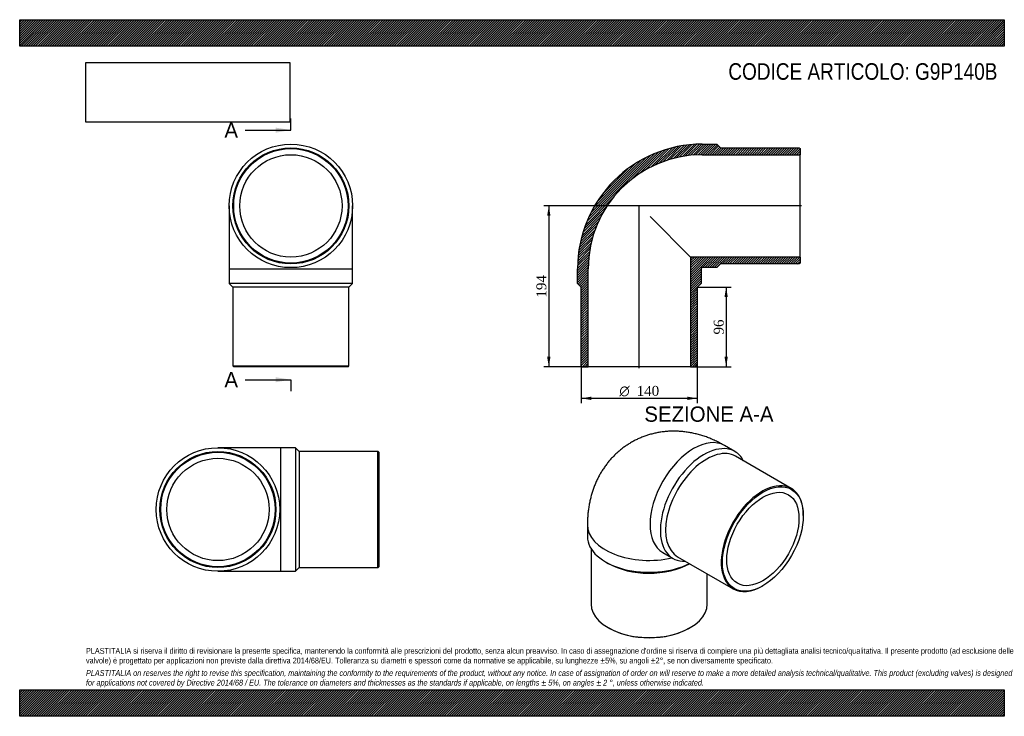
# Model space of a CAD drawing. Header units: millimetres. Extents: x 0 to 1188, y 0 to 840.
import ezdxf
from ezdxf.enums import TextEntityAlignment as Align
from ezdxf.lldxf.tags import DXFTag

# ---------------------------------------------------------------- set-up
doc = ezdxf.new("R2010")
doc.units = ezdxf.units.MM
doc.header["$LTSCALE"] = 4
for name, color, linetype in [('Default', 7, 'Continuous'), ('DV4_Default', 7, 'Continuous'), ('G9P140B', 7, 'Continuous')]:
    doc.layers.add(name, color=color, linetype=linetype)
doc.styles.add('SEACAD_Solid_Edge_ANSI', font='seans.ttf')
doc.styles.add('SEACAD_Solid_Edge_ANSI1_Symbols', font='semeca1.ttf')
doc.styles.add('SEACAD_Times_New_Roman', font='times.ttf')
tags = doc.linetypes.add('CENTER2', pattern=[28.575, 19.05, -3.175, 3.175, -3.175]).pattern_tags.tags
tags[10:11] = [DXFTag(74, 4), DXFTag(75, 0), DXFTag(340, '0'), DXFTag(46, 0.0), DXFTag(50, 0.0), DXFTag(44, 0.0), DXFTag(45, 0.0)]
tags[8:9] = [DXFTag(74, 4), DXFTag(75, 0), DXFTag(340, '0'), DXFTag(46, 0.0), DXFTag(50, 0.0), DXFTag(44, 0.0), DXFTag(45, 0.0)]
tags[6:7] = [DXFTag(74, 4), DXFTag(75, 0), DXFTag(340, '0'), DXFTag(46, 0.0), DXFTag(50, 0.0), DXFTag(44, 0.0), DXFTag(45, 0.0)]
tags[4:5] = [DXFTag(74, 4), DXFTag(75, 0), DXFTag(340, '0'), DXFTag(46, 0.0), DXFTag(50, 0.0), DXFTag(44, 0.0), DXFTag(45, 0.0)]
doc.dimstyles.new('ANSImm', dxfattribs={"dimtxt": 12, "dimasz": 12, "dimexe": 6, "dimexo": 0, "dimgap": 3, "dimtad": 1, "dimdsep": 46, "dimtxsty": 'SEACAD_Times_New_Roman', "dimblk1": '_SE_FILLED', "dimblk2": '_SE_FILLED', "dimsah": 1, "dimcen": 6, "dimazin": 0, "dimtfac": 0.85, "dimtdec": 3, "dimtofl": 0, "dimtmove": 0, "dimatfit": 3, "dimfxl": 1, "dimarcsym": 0})
picture_1 = doc.add_image_def('image1.jpg', size_in_pixel=(4302, 1260))

# ---------------------------------------------------------------- blocks, each defined once
blk = doc.blocks.new('SE')
at = {"layer": 'G9P140B', "color": 7, "linetype": 'Continuous'}
for p, q in [((252.7, 615.5), (252.7, 539.5)), ((401.7, 539.5), (401.7, 615.5)), ((252.7, 539.5), (401.7, 539.5)), ((252.7, 539.5), (252.7, 522)), ((401.7, 522), (401.7, 539.5)), ((401.7, 522), (252.7, 522)), ((252.7, 522), (257.2, 517.5)), ((397.2, 517.5), (257.2, 517.5)), ((257.2, 517.5), (257.2, 422.5)), ((397.2, 517.5), (401.7, 522)), ((397.2, 422.5), (397.2, 517.5)), ((257.2, 422.5), (397.2, 422.5)), ((257.2, 422.5), (258.2, 421.5)), ((396.2, 421.5), (258.2, 421.5)), ((396.2, 421.5), (397.2, 422.5))]:
    blk.add_line(p, q, dxfattribs=at)
for radius in [74.5, 70, 69, 61.7]:
    blk.add_circle((327.2, 615.5), radius, dxfattribs=at)
blk = doc.blocks.new('SE1')
at = {"layer": 'G9P140B', "color": 7, "linetype": 'Continuous'}
for p, q in [((862.9, 319.4), (850.5, 326.5)), ((931, 274.8), (863.8, 313.6)), ((945.5, 242), (945.5, 242.8)), ((685, 231), (685, 216.7)), ((689.5, 202), (689.5, 135.4)), ((776, 197.5), (788.4, 190.3)), ((793.8, 192.4), (861, 153.6)), ((706.8, 186.3), (710, 184.4)), ((829.5, 135.4), (829.5, 171.8)), ((896, 157.1), (896.7, 157.5)), ((710, 106.9), (710.7, 106.4)), ((808.3, 106.4), (809, 106.9))]:
    blk.add_line(p, q, dxfattribs=at)
for centre, major_axis, start_param, end_param in [((813.2, 262), (-37.2, -64.5), 3.141593, 6.283185), ((825.6, 254.8), (37.2, 64.5), 0, 3.490937), ((828.8, 253), (35, 60.6), 0, 3.141593), ((825.6, 254.8), (37.2, 64.5), 5.933841, 6.283185), ((896, 214.2), (-35, -60.6), 2.356194, 6.283185), ((759.5, 231), (-74.5, 0), 0, 1.951129), ((759.5, 216.7), (74.5, 0), 3.141593, 5.423962), ((759.5, 213), (70, 0), 3.926991, 5.483573), ((896, 214.2), (-35, -60.6), 0, 0.785398), ((759.5, 135.4), (-70, 0), 0, 3.141593), ((759.5, 134.6), (69, 0), 3.926991, 5.497787)]:
    blk.add_ellipse(centre, major_axis=major_axis, ratio=0.57735, start_param=start_param, end_param=end_param, dxfattribs=at)
for major_axis in [(34.5, 59.8), (30.8, 53.4)]:
    blk.add_ellipse((896.7, 213.8), major_axis=major_axis, ratio=0.57735, dxfattribs=at)
blk.add_open_spline([(850.5, 326.5), (849.3, 327.2), (846.6, 328.7), (841.9, 331.1), (836.6, 333.6), (831.2, 335.8), (825.8, 337.8), (820.3, 339.4), (814.9, 340.8), (809.5, 342), (804.1, 342.8), (798.7, 343.4), (793.4, 343.8), (788.1, 343.9), (782.8, 343.7), (777.6, 343.2), (772.5, 342.5), (767.5, 341.6), (762.5, 340.4), (757.7, 339), (752.9, 337.4), (748.2, 335.5), (743.7, 333.4), (739.3, 331.1), (735, 328.5), (730.9, 325.8), (726.9, 322.9), (723.1, 319.8), (719.4, 316.5), (715.9, 313), (712.5, 309.4), (709.4, 305.6), (706.4, 301.6), (703.6, 297.5), (700.9, 293.2), (698.5, 288.8), (696.2, 284.3), (694.2, 279.6), (692.3, 274.8), (690.7, 269.9), (689.2, 264.8), (688, 259.7), (686.9, 254.4), (686.1, 249), (685.5, 243.5), (685.1, 237.9), (685, 233.6), (685, 231.5), (685, 231)], degree=3, knots=[0, 0, 0, 0, 0.016011, 0.041028, 0.065965, 0.090681, 0.11514, 0.139319, 0.163203, 0.18679, 0.210083, 0.233094, 0.255836, 0.278327, 0.300586, 0.322631, 0.344483, 0.366159, 0.387678, 0.409058, 0.430316, 0.451468, 0.472531, 0.493521, 0.514453, 0.535342, 0.5562, 0.577043, 0.597888, 0.618751, 0.639651, 0.660604, 0.681631, 0.70275, 0.723983, 0.745351, 0.766876, 0.788579, 0.810484, 0.832612, 0.854982, 0.877611, 0.900512, 0.923692, 0.94715, 0.970879, 0.994235, 1, 1, 1, 1], dxfattribs=at)
blk = doc.blocks.new('SE2')
at = {"layer": 'G9P140B', "color": 7, "linetype": 'Continuous'}
for p, q in [((315.2, 323.9), (239.2, 323.9)), ((315.2, 174.9), (315.2, 323.9)), ((332.7, 323.9), (315.2, 323.9)), ((332.7, 323.9), (332.7, 174.9)), ((337.2, 319.4), (332.7, 323.9)), ((337.2, 319.4), (337.2, 179.4)), ((432.2, 319.4), (337.2, 319.4)), ((432.2, 179.4), (432.2, 319.4)), ((433.2, 318.4), (432.2, 319.4)), ((433.2, 318.4), (433.2, 180.4)), ((332.7, 174.9), (337.2, 179.4)), ((337.2, 179.4), (432.2, 179.4)), ((432.2, 179.4), (433.2, 180.4)), ((239.2, 174.9), (315.2, 174.9)), ((315.2, 174.9), (332.7, 174.9))]:
    blk.add_line(p, q, dxfattribs=at)
for radius in [74.5, 70, 69, 61.7]:
    blk.add_circle((239.2, 249.4), radius, dxfattribs=at)
blk = doc.blocks.new('SE4')
at = {"color": 7, "linetype": 'Continuous', "style": 'SEACAD_Solid_Edge_ANSI'}
blk.add_text('A', height=18.4, dxfattribs=at).set_placement((247, 716.1), align=Align.TOP_LEFT)
blk = doc.blocks.new('SE5')
at = {"color": 7, "linetype": 'Continuous', "style": 'SEACAD_Solid_Edge_ANSI'}
blk.add_text('A', height=18.4, dxfattribs=at).set_placement((247, 415.1), align=Align.TOP_LEFT)
blk = doc.blocks.new('SEANNOT_GROUP')
at = {"linetype": 'Continuous'}
blk.add_hatch(color=7, dxfattribs=at).paths.add_polyline_path([(308.8, 703.8), (327.2, 706.9), (308.8, 709.9)])
at = {"color": 7, "linetype": 'Continuous'}
blk.add_lwpolyline([(272, 706.9), (327.2, 706.9)], dxfattribs=at)
blk = doc.blocks.new('SEANNOT_GROUP1')
at = {"linetype": 'Continuous'}
blk.add_hatch(color=7, dxfattribs=at).paths.add_polyline_path([(308.8, 402.8), (327.2, 405.9), (308.8, 408.9)])
at = {"color": 7, "linetype": 'Continuous'}
blk.add_lwpolyline([(272, 405.9), (327.2, 405.9)], dxfattribs=at)
blk = doc.blocks.new('SE3')
at = {"layer": 'Default', "color": 7, "linetype": 'CENTER2'}
for p, q in [((327.2, 706.9), (327.2, 720.7)), ((327.2, 405.9), (327.2, 392.1))]:
    blk.add_line(p, q, dxfattribs=at)
at = {"layer": 'Default', "color": 7, "linetype": 'CENTER2', "const_width": 0.0001}
blk.add_lwpolyline([(327.2, 706.9), (327.2, 405.9)], dxfattribs=at)
at = {"layer": 'Default'}
for name in ['SE4', 'SEANNOT_GROUP', 'SE5', 'SEANNOT_GROUP1']:
    blk.add_blockref(name, (0, 0), dxfattribs=at)
blk = doc.blocks.new('SE6')
at = {"layer": 'G9P140B', "linetype": 'Continuous'}
h = blk.add_hatch(dxfattribs=at)
h.set_pattern_fill('LINE', scale=0.629921, angle=45, style=0)
edge = h.paths.add_edge_path()
edge.add_line((940.6, 685.5), (845.6, 685.5))
edge.add_line((845.6, 685.5), (841.1, 690))
edge.add_line((841.1, 690), (823.6, 690))
edge.add_arc((823.6, 539.5), 150.5, 90, 180)
edge.add_line((673.1, 539.5), (673.1, 522))
edge.add_line((673.1, 522), (677.6, 517.5))
edge.add_line((677.6, 517.5), (677.6, 422.5))
edge.add_line((677.6, 422.5), (678.6, 421.5))
edge.add_line((678.6, 421.5), (685.9, 421.5))
edge.add_line((685.9, 421.5), (685.9, 539.5))
edge.add_arc((823.6, 539.5), 137.7, 90, 180, ccw=False)
edge.add_line((823.6, 677.2), (941.6, 677.2))
edge.add_line((941.6, 677.2), (941.6, 684.5))
edge.add_line((941.6, 684.5), (940.6, 685.5))
h = blk.add_hatch(dxfattribs=at)
h.set_pattern_fill('LINE', scale=0.629921, angle=45, style=0)
edge = h.paths.add_edge_path()
edge.add_line((941.6, 546.5), (941.6, 553.8))
edge.add_line((941.6, 553.8), (809.3, 553.8))
edge.add_line((809.3, 553.8), (809.3, 421.5))
edge.add_line((809.3, 421.5), (816.6, 421.5))
edge.add_line((816.6, 421.5), (817.6, 422.5))
edge.add_line((817.6, 422.5), (817.6, 517.5))
edge.add_line((817.6, 517.5), (822.1, 522))
edge.add_line((822.1, 522), (822.1, 539.5))
edge.add_arc((823.6, 539.5), 1.5, 90, 180, ccw=False)
edge.add_line((823.6, 541), (841.1, 541))
edge.add_line((841.1, 541), (845.6, 545.5))
edge.add_line((845.6, 545.5), (940.6, 545.5))
edge.add_line((940.6, 545.5), (941.6, 546.5))
at = {"layer": 'DV4_Default', "color": 7, "linetype": 'CENTER2'}
for p, q in [((943.3, 615.5), (747.1, 615.5)), ((747.6, 419.8), (747.6, 616))]:
    blk.add_line(p, q, dxfattribs=at)
at = {"layer": 'G9P140B', "color": 7, "linetype": 'Continuous'}
for p, q in [((823.6, 690), (841.1, 690)), ((841.1, 690), (845.6, 685.5)), ((823.6, 677.2), (941.6, 677.2)), ((845.6, 685.5), (940.6, 685.5)), ((940.6, 685.5), (941.6, 684.5)), ((941.6, 684.5), (941.6, 677.2)), ((941.6, 553.8), (941.6, 677.2)), ((760.6, 602.5), (809.3, 553.8)), ((941.6, 553.8), (809.3, 553.8)), ((809.3, 553.8), (809.3, 421.5)), ((941.6, 546.5), (940.6, 545.5)), ((941.6, 553.8), (941.6, 546.5)), ((673.1, 522), (673.1, 539.5)), ((685.9, 421.5), (685.9, 539.5)), ((822.1, 539.5), (822.1, 522)), ((841.1, 541), (823.6, 541)), ((845.6, 545.5), (841.1, 541)), ((940.6, 545.5), (845.6, 545.5)), ((677.6, 517.5), (673.1, 522)), ((677.6, 422.5), (677.6, 517.5)), ((822.1, 522), (817.6, 517.5)), ((817.6, 517.5), (817.6, 422.5)), ((678.6, 421.5), (677.6, 422.5)), ((678.6, 421.5), (685.9, 421.5)), ((809.3, 421.5), (685.9, 421.5)), ((809.3, 421.5), (816.6, 421.5)), ((817.6, 422.5), (816.6, 421.5))]:
    blk.add_line(p, q, dxfattribs=at)
for radius in [150.5, 137.7, 1.5]:
    blk.add_arc((823.6, 539.5), radius, 90, 180, dxfattribs=at)
blk = doc.blocks.new('GDimGGroup')
at = {"layer": 'Default', "linetype": 'Continuous'}
for points in [[(689.6, 381.4), (689.6, 385.4), (677.6, 383.4)], [(805.6, 381.4), (817.6, 383.4), (805.6, 385.4)]]:
    blk.add_hatch(color=7, dxfattribs=at).paths.add_polyline_path(points)
at = {"layer": 'Default', "color": 7, "linetype": 'Continuous'}
for p, q in [((677.6, 422.5), (677.6, 377.4)), ((817.6, 422.5), (817.6, 377.4)), ((817.6, 383.4), (677.6, 383.4))]:
    blk.add_line(p, q, dxfattribs=at)
for s, style, p in [('O', 'SEACAD_Solid_Edge_ANSI1_Symbols', (723.5, 398.4)), ('140', 'SEACAD_Times_New_Roman', (744.4, 398.4))]:
    blk.add_text(s, height=12, dxfattribs=dict(at, style=style)).set_placement(p, align=Align.TOP_LEFT)
blk = doc.blocks.new('DMBLK247')
at = {"layer": 'Default', "linetype": 'Continuous'}
for points in [[(854.4, 505.5), (852.4, 517.5), (850.4, 505.5)], [(854.4, 433.5), (850.4, 433.5), (852.4, 421.5)]]:
    blk.add_hatch(color=7, dxfattribs=at).paths.add_polyline_path(points)
at = {"layer": 'Default', "color": 7, "linetype": 'Continuous'}
for p, q in [((817.6, 517.5), (858.4, 517.5)), ((852.4, 517.5), (852.4, 421.5)), ((809.3, 421.5), (858.4, 421.5))]:
    blk.add_line(p, q, dxfattribs=at)
at = {"layer": 'Default', "color": 7, "linetype": 'Continuous', "style": 'SEACAD_Times_New_Roman'}
blk.add_text('96', height=12, rotation=90, dxfattribs=at).set_placement((837.4, 460.4), align=Align.TOP_LEFT)
blk = doc.blocks.new('_SE_FILLED')
at = {"color": 0}
blk.add_line((0, 0), (-1, 0), dxfattribs=at)
blk.add_solid([(0, 0), (-1, -0.1665), (-1, 0.1665), (0, 0)], dxfattribs=at)
blk = doc.blocks.new('DMBLK248')
at = {"layer": 'Default', "linetype": 'Continuous'}
for points in [[(636.4, 603.5), (640.4, 603.5), (638.4, 615.5)], [(636.4, 433.5), (638.4, 421.5), (640.4, 433.5)]]:
    blk.add_hatch(color=7, dxfattribs=at).paths.add_polyline_path(points)
at = {"layer": 'Default', "color": 7, "linetype": 'Continuous'}
for p, q in [((747.6, 615.5), (632.4, 615.5)), ((638.4, 615.5), (638.4, 421.5)), ((685.9, 421.5), (632.4, 421.5))]:
    blk.add_line(p, q, dxfattribs=at)
at = {"layer": 'Default', "color": 7, "linetype": 'Continuous', "style": 'SEACAD_Times_New_Roman'}
blk.add_text('194', height=12, rotation=90, dxfattribs=at).set_placement((623.4, 504.9), align=Align.TOP_LEFT)

msp = doc.modelspace()

# ---------------------------------------------------------------- hatches: boundary and pattern name
at = {"layer": 'Default', "linetype": 'Continuous'}
h = msp.add_hatch(dxfattribs=at)
h.set_pattern_fill('LINE', scale=0.629921, angle=45, style=0)
h.paths.add_polyline_path([(1188, 808), (1188, 840), (0, 840), (0, 808)])
for points in [[(1188, 808), (1188, 840), (0, 840), (0, 808)], [(1188, 0), (1188, 32), (0, 32), (0, 0)]]:
    msp.add_hatch(color=7, dxfattribs=at).paths.add_polyline_path(points)
h = msp.add_hatch(dxfattribs=at)
h.set_pattern_fill('LINE', scale=0.629921, angle=45, style=0)
h.paths.add_polyline_path([(1188, 0), (1188, 32), (0, 32), (0, 0)])

# ---------------------------------------------------------------- linework, layer by layer
at = {"layer": 'Default', "color": 7, "linetype": 'Continuous'}
for p, q in [((0, 840), (1188, 840)), ((0, 808), (0, 840)), ((1188, 840), (1188, 808)), ((1188, 808), (0, 808)), ((0, 32), (1188, 32)), ((0, 0), (0, 32)), ((1188, 32), (1188, 0)), ((1188, 0), (0, 0))]:
    msp.add_line(p, q, dxfattribs=at)

# ---------------------------------------------------------------- block references
at = {"layer": 'Default'}
for name in ['SE3', 'SE', 'SE6', 'GDimGGroup', 'SE1', 'SE2']:
    msp.add_blockref(name, (0, 0), dxfattribs=at)

# ---------------------------------------------------------------- texts
at = {"layer": 'Default', "color": 7, "linetype": 'Continuous', "style": 'SEACAD_Solid_Edge_ANSI'}
msp.add_text('SEZIONE A-A', height=18.4, dxfattribs=at).set_placement((753.678, 373.584), align=Align.TOP_LEFT)
at = {"layer": 'Default', "attachment_point": 1}
for s, insert, char_height, width in [('{\\fArial Narrow|b0||i0||c0|p34;\\C7;\\H20.;\\W1.;CODICE ARTICOLO: G9P140B}', (855.04, 787.549), 20, 331.02857), ("{\\fArial Narrow|b0||i0||c0|p34;\\C7;\\H7.;\\W1.;PLASTITALIA si riserva il diritto di revisionare la presente specifica, mantenendo la conformità alle prescrizioni del prodotto, senza alcun preavviso. In caso di assegnazione d'ordine si riserva di compiere una più dettagliata analisi tecnico/qualitativa. Il presente prodotto (ad esclusione delle \\P}{\\fArial Narrow|b0||i0||c0|p34;\\C7;\\H7.;\\W1.;valvole) è progettato per applicazioni non previste dalla direttiva 2014/68/EU. Tolleranza su diametri e spessori come da normative se applicabile, su lunghezze ±5%, su angoli ±2°, se non diversamente specificato.\\P}{\\fArial Narrow|b0||i0||c0|p34;\\C7;\\H2.;\\W1.;   \\P}{\\fArial Narrow|b0||i1||c0|p34;\\C7;\\H7.;\\W1.;PLASTITALIA on reserves the right to revise this specification, maintaining the conformity to the requirements of the product, without any notice. In case of assignation of order on will reserve to make a more detailed analysis technical/qualitative. This product (excluding valves) is designed \\P}{\\fArial Narrow|b0||i1||c0|p34;\\C7;\\H7.;\\W1.;for applications not covered by Directive 2014/68 / EU. The tolerance on diameters and thicknesses as the standards if applicable, on lengths ± 5%, on angles ± 2 °, unless otherwise indicated.\\P}", (80, 82.409), 7, 1028)]:
    msp.add_mtext(s, dxfattribs=dict(at, insert=insert, char_height=char_height, width=width))

# ---------------------------------------------------------------- dimensions: what is measured, and where the dimension line sits
at = {"layer": 'Default', "color": 7, "linetype": 'Continuous'}
for base, p1, p2, picture, middle in [((614.734, 444.146), (747.588, 615.516), (685.888, 421.516), 'DMBLK248', (638.387, 518.516)), ((852.389, 421.516), (817.588, 517.516), (809.288, 421.516), 'DMBLK247', (852.389, 469.516))]:
    dim = msp.add_linear_dim(base=base, p1=p1, p2=p2, angle=90, text='\\A1;<>', dimstyle='ANSImm', dxfattribs=at)
    dim.commit()
    dim.dimension.update_dxf_attribs({"geometry": picture, "text_midpoint": middle, "dimtype": 160})

# ---------------------------------------------------------------- pictures from other files: only their frames are drawn
image = msp.add_image(picture_1, insert=(80, 716.413), size_in_units=(245.829, 72))
image.dxf.flags = 7

doc.saveas('drawing.dxf')
